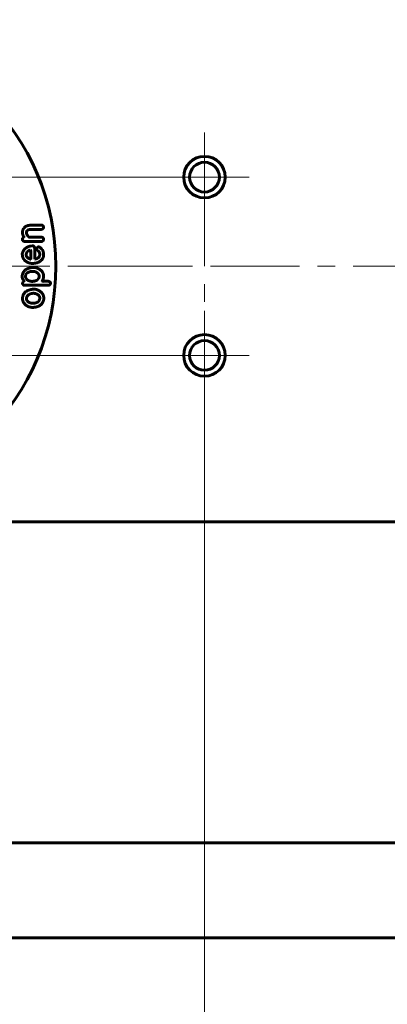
# Model space of a CAD drawing. Header units: millimetres. Extents: x 0 to 841, y 0 to 594.
# Tile 5 of 26: x 238 to 269, y 69 to 151. Entities that reach past the tile are written whole.
import ezdxf

# ---------------------------------------------------------------- set-up
doc = ezdxf.new("R2010")
doc.units = ezdxf.units.MM
for name, pattern in [('K5LT_AXLED', [12, 7.5, -1.5, 1.5, -1.5]), ('K5LT_BASIC', [0]), ('K5LT_THIN', [0])]:
    doc.linetypes.add(name, pattern=pattern)
doc.layers.add('Системный слой', color=7, linetype='Continuous')
doc.layers.add('Системный слой (1)', color=251, linetype='Continuous', true_color=0x6c6c6c)
doc.styles.add('KDIMTEXTSTYLE', font='txt', dxfattribs={"width": 0.96, "oblique": 15, "height": 5})
doc.styles.add('KTEXTSTYLE', font='txt', dxfattribs={"width": 0.96, "height": 5})
doc.dimstyles.new('KDIMSTYLE (0.50)', dxfattribs={"dimtxt": 5, "dimasz": 1, "dimexe": 2, "dimexo": 0, "dimgap": 1, "dimtad": 1, "dimlfac": 2, "dimtxsty": 'KDIMTEXTSTYLE', "dimsah": 1, "dimcen": 0, "dimdle": 1, "dimadec": 0, "dimazin": 0, "dimtfac": 0.667, "dimtmove": 0, "dimatfit": 3, "dimfxl": 1, "dimtvp": 1, "dimtolj": 1, "dimtzin": 0, "dimarcsym": 0})

# ---------------------------------------------------------------- blocks, each defined once
blk = doc.blocks.new('U47')
at = {"layer": 'Системный слой (1)', "color": 150, "linetype": 'K5LT_BASIC', "lineweight": 60, "true_color": 0x0080ff}
blk.add_line((336.89, 74.146), (233.19, 74.146), dxfattribs=at)
blk = doc.blocks.new('U58')
at = {"layer": 'Системный слой (1)', "color": 30, "linetype": 'K5LT_AXLED', "lineweight": 18, "true_color": 0xff8000}
for q in [(221.44, 167.646), (182.69, 130.646), (260.19, 130.646), (221.44, 87.146)]:
    blk.add_line((221.44, 130.646), q, dxfattribs=at)
blk = doc.blocks.new('U59')
at = {"layer": 'Системный слой (1)', "color": 30, "linetype": 'K5LT_AXLED', "lineweight": 18, "true_color": 0xff8000}
for q in [(253.94, 126.896), (211.94, 123.146), (257.69, 123.146), (253.94, 119.396)]:
    blk.add_line((253.94, 123.146), q, dxfattribs=at)
blk = doc.blocks.new('U60')
at = {"layer": 'Системный слой (1)', "color": 30, "linetype": 'K5LT_AXLED', "lineweight": 18, "true_color": 0xff8000}
for q in [(253.94, 141.896), (250.19, 138.146), (257.69, 138.146), (253.94, 121.146)]:
    blk.add_line((253.94, 138.146), q, dxfattribs=at)
blk = doc.blocks.new('D8')
at = {"layer": 'Системный слой (1)', "color": 7, "linetype": 'K5LT_THIN', "lineweight": 18}
for p, q in [((253.94, 138.146), (71.412, 138.146)), ((73.412, 138.146), (74.071, 133.146)), ((73.412, 138.146), (73.412, 123.146)), ((74.071, 133.146), (73.412, 133.646)), ((73.412, 127.646), (74.071, 128.146)), ((74.071, 128.146), (73.412, 123.146)), ((253.94, 123.146), (71.412, 123.146))]:
    blk.add_line(p, q, dxfattribs=at)
blk.add_wipeout([(72.412, 126.693), (65.031, 126.693), (65.031, 134.282), (72.412, 134.282)]).dxf.layer = 'Системный слой (1)'
at = {"layer": 'Системный слой (1)'}
for points in [[(74.071, 133.146), (73.412, 138.146), (72.754, 133.146), (73.412, 133.646)], [(73.412, 123.146), (74.071, 128.146), (73.412, 127.646), (72.754, 128.146)]]:
    blk.add_hatch(color=7, dxfattribs=at).paths.add_polyline_path(points)
at = {"layer": 'Системный слой (1)', "color": 7, "linetype": 'K5LT_THIN', "lineweight": 18}
for p, q in [((72.754, 133.146), (73.412, 138.146)), ((73.412, 133.646), (72.754, 133.146)), ((73.412, 123.146), (72.754, 128.146)), ((72.754, 128.146), (73.412, 127.646))]:
    blk.add_line(p, q, dxfattribs=at)
at = {"layer": 'Системный слой (1)', "color": 7, "insert": (65.825, 126.693), "char_height": 5, "attachment_point": 1, "rotation": 90, "style": 'KTEXTSTYLE'}
blk.add_mtext('\\fArial|b0|c204|p34;\\H5.0;\\W1.000;\\Q15;\\fGOST Type AU|b0|i0|c204|p34;\\Q15;\\W0.960;30', dxfattribs=at)
blk = doc.blocks.new('KDIMARROW_01')
at = {"layer": 'Системный слой'}
blk.add_hatch(color=0, dxfattribs=at).paths.add_polyline_path([(-5, -0.658), (0, 0), (-5, 0.658), (-4.5, 0)])
at = {"layer": 'Системный слой', "color": 0, "linetype": 'K5LT_THIN', "lineweight": 18}
for p, q in [((-4.5, 0), (-5, 0.658)), ((-5, 0.658), (0, 0)), ((0, 0), (-5, -0.658)), ((-5, -0.658), (-4.5, 0))]:
    blk.add_line(p, q, dxfattribs=at)
at = {"layer": 'Системный слой (1)', "color": 0, "linetype": 'K5LT_THIN', "lineweight": 18}
blk.add_line((644.225, 310.581), (643.725, 310.581), dxfattribs=at)
blk = doc.blocks.new('D9')
at = {"layer": 'Системный слой (1)'}
for points in [[(193.44, 48.96), (193.94, 49.618), (188.94, 48.96), (193.94, 48.301)], [(253.94, 48.96), (248.94, 49.618), (249.44, 48.96), (248.94, 48.301)]]:
    blk.add_hatch(color=7, dxfattribs=at).paths.add_polyline_path(points)
at = {"layer": 'Системный слой (1)', "color": 7, "linetype": 'K5LT_THIN', "lineweight": 18}
for p, q in [((188.94, 123.146), (188.94, 46.96)), ((253.94, 123.146), (253.94, 46.96)), ((188.94, 48.96), (193.94, 49.618)), ((193.94, 48.301), (188.94, 48.96)), ((188.94, 48.96), (253.94, 48.96)), ((193.94, 49.618), (193.44, 48.96)), ((193.44, 48.96), (193.94, 48.301)), ((249.44, 48.96), (248.94, 49.618)), ((248.94, 49.618), (253.94, 48.96)), ((253.94, 48.96), (248.94, 48.301)), ((248.94, 48.301), (249.44, 48.96))]:
    blk.add_line(p, q, dxfattribs=at)
blk.add_wipeout([(216.429, 49.96), (216.429, 57.342), (226.05, 57.342), (226.05, 49.96)]).dxf.layer = 'Системный слой (1)'
at = {"layer": 'Системный слой (1)', "color": 7, "insert": (216.429, 56.547), "char_height": 5, "attachment_point": 1, "style": 'KTEXTSTYLE'}
blk.add_mtext('\\fArial|b0|c204|p34;\\H5.0;\\W1.000;\\Q15;\\fGOST Type AU|b0|i0|c204|p34;\\Q15;\\W0.960;130', dxfattribs=at)

msp = doc.modelspace()

# ---------------------------------------------------------------- linework, layer by layer
at = {"layer": 'Системный слой (1)', "color": 30, "linetype": 'K5LT_AXLED', "lineweight": 18, "true_color": 0xff8000}
for p, q in [((253.9397, 138.1456), (188.9397, 138.1456)), ((86.4397, 130.6456), (356.4397, 130.6456)), ((188.9397, 123.1456), (253.9397, 123.1456))]:
    msp.add_line(p, q, dxfattribs=at)
at = {"layer": 'Системный слой (1)', "color": 150, "linetype": 'K5LT_BASIC', "lineweight": 60, "true_color": 0x0080ff}
for p, q in [((238.637, 133.4352), (238.637, 133.5341)), ((239.3379, 134.1003), (240.2281, 134.1088)), ((240.2281, 133.749), (240.0303, 133.749)), ((238.6285, 132.8776), (238.6285, 132.9407)), ((238.753, 133.0839), (238.7632, 133.0839)), ((238.7632, 133.0839), (238.7632, 133.1027)), ((240.2554, 132.7429), (238.7888, 132.7429)), ((239.2748, 133.0839), (240.2196, 133.0925)), ((240.4071, 132.9219), (240.4071, 132.9134)), ((239.2663, 132.3403), (239.4829, 132.3676)), ((239.3038, 132.0163), (239.3209, 132.0078)), ((239.6619, 132.0879), (239.6721, 131.2438)), ((239.8342, 132.0982), (239.8342, 132.1425)), ((239.9689, 132.2772), (239.9859, 132.2772)), ((238.62, 131.648), (238.62, 131.7025)), ((238.9525, 131.5763), (238.9525, 131.648)), ((239.3209, 131.2438), (239.2765, 131.2523)), ((239.6721, 131.2438), (239.6807, 131.2438)), ((239.3277, 130.5257), (239.4726, 130.5445)), ((239.4726, 130.5445), (239.6074, 130.5445)), ((238.7803, 129.3661), (238.7803, 129.3764)), ((239.4658, 129.3764), (239.3942, 129.3764)), ((240.032, 129.8078), (240.032, 129.772)), ((240.3441, 129.3764), (240.3884, 129.3849)), ((240.3884, 129.3849), (240.7312, 129.3849)), ((240.4071, 129.8436), (240.4071, 129.8163)), ((238.6455, 129.1512), (238.6455, 129.2229)), ((240.8386, 129.0523), (238.7803, 129.0438)), ((239.5443, 128.7078), (239.5886, 128.718)), ((240.9921, 129.2229), (240.9921, 129.2143)), ((240.0831, 127.9984), (240.0831, 127.908)), ((336.8897, 109.1456), (105.9897, 109.1456)), ((336.8897, 82.1456), (105.9897, 82.1456))]:
    msp.add_line(p, q, dxfattribs=at)
for centre, radius in [((221.4397, 130.6456), 20), ((253.9397, 138.1456), 1.75), ((253.9397, 138.1456), 1.25), ((253.9397, 123.1456), 1.75), ((253.9397, 123.1456), 1.25)]:
    msp.add_circle(centre, radius, dxfattribs=at)
for points in [[(238.8877, 133.9929), (238.637, 133.7763), (238.637, 133.5341)], [(238.637, 133.4352), (238.637, 133.2852), (238.7632, 133.1027)], [(239.3379, 134.1003), (239.0906, 134.1003), (238.8877, 133.9929)], [(238.9696, 133.4796), (238.9696, 133.633), (239.0958, 133.7047)], [(239.1316, 133.1385), (238.9696, 133.3261), (238.9696, 133.4796)], [(239.0958, 133.7047), (239.0958, 133.749), (240.0303, 133.749)], [(240.4071, 133.9195), (240.3833, 134.1088), (240.2281, 134.1088)], [(240.2281, 133.749), (240.4071, 133.7933), (240.4071, 133.9195)], [(238.753, 133.0839), (238.6285, 133.0242), (238.6285, 132.9407)], [(238.6285, 132.8776), (238.6865, 132.7429), (238.7888, 132.7429)], [(239.2748, 133.0839), (239.1759, 133.0839), (239.1316, 133.1385)], [(240.4071, 132.9219), (240.4071, 133.0771), (240.2196, 133.0925)], [(240.2554, 132.7429), (240.3304, 132.7429), (240.3986, 132.8503)], [(240.3986, 132.8503), (240.4071, 132.8691), (240.4071, 132.9134)], [(238.799, 132.0794), (238.62, 131.8389), (238.62, 131.7025)], [(239.2663, 132.3403), (239.002, 132.2721), (238.799, 132.0794)], [(239.3038, 132.0163), (238.9525, 131.8986), (238.9525, 131.648)], [(239.3294, 131.2711), (239.3294, 131.474), (239.3209, 132.0078)], [(239.6619, 132.0879), (239.6619, 132.3676), (239.4829, 132.3676)], [(239.9689, 132.2772), (239.8563, 132.255), (239.8342, 132.1425)], [(239.8342, 132.0982), (239.8342, 132.0521), (239.9143, 131.972)], [(239.9143, 131.972), (240.0848, 131.8577), (240.0848, 131.6394)], [(240.2656, 132.0794), (240.1087, 132.2772), (239.9859, 132.2772)], [(240.4088, 131.5934), (240.4088, 131.9072), (240.2656, 132.0794)], [(238.62, 131.648), (238.62, 131.4194), (238.7462, 131.225)], [(238.7462, 131.225), (239.0361, 130.884), (239.5101, 130.884)], [(238.9525, 131.5763), (238.9525, 131.3785), (239.2765, 131.2523)], [(239.3209, 131.2438), (239.3294, 131.2608), (239.3294, 131.2711)], [(239.5101, 130.884), (239.6977, 130.901), (239.9228, 130.9556)], [(240.0848, 131.6394), (240.0848, 131.341), (239.6807, 131.2438)], [(239.9228, 130.9556), (240.4088, 131.2063), (240.4088, 131.5934)], [(238.8792, 130.3467), (238.608, 130.0943), (238.608, 129.7976)], [(239.3277, 130.5257), (239.0548, 130.4592), (238.8792, 130.3467)], [(239.5647, 130.2205), (239.0497, 130.2205), (238.9082, 129.9323)], [(240.032, 129.8078), (240.032, 130.1301), (239.5647, 130.2205)], [(240.2093, 130.2921), (239.8751, 130.5445), (239.6074, 130.5445)], [(240.4071, 129.8436), (240.4071, 130.0636), (240.2093, 130.2921)], [(238.608, 129.7976), (238.608, 129.5674), (238.7803, 129.3764)], [(238.7803, 129.3661), (238.6711, 129.3661), (238.6455, 129.2229)], [(238.9082, 129.9323), (238.8911, 129.8266), (238.8911, 129.7976)], [(238.8911, 129.7976), (238.8911, 129.4531), (239.3942, 129.3764)], [(239.4658, 129.3764), (239.6773, 129.3934), (239.8171, 129.4565)], [(239.8171, 129.4565), (240.032, 129.6066), (240.032, 129.772)], [(240.2724, 129.3849), (240.4071, 129.5622), (240.4071, 129.8163)], [(240.3441, 129.3764), (240.3441, 129.3849), (240.2724, 129.3849)], [(240.9648, 129.303), (240.9119, 129.3849), (240.7312, 129.3849)], [(240.9921, 129.2229), (240.9921, 129.245), (240.9648, 129.303)], [(239.3191, 128.6907), (238.6353, 128.5031), (238.6353, 127.9353)], [(238.6455, 129.1512), (238.7155, 129.0438), (238.7803, 129.0438)], [(239.5357, 128.718), (239.5221, 128.718), (239.3191, 128.6907)], [(239.5443, 128.7078), (239.5443, 128.718), (239.5357, 128.718)], [(240.2639, 128.411), (239.9399, 128.718), (239.5886, 128.718)], [(240.8386, 129.0523), (240.9545, 129.0523), (240.9921, 129.2143)], [(238.6353, 127.9353), (238.6353, 127.7681), (238.7172, 127.6027)], [(238.7172, 127.6027), (238.9917, 127.1883), (239.4897, 127.1883)], [(239.0037, 128.087), (238.9679, 127.9984), (238.9679, 127.9267)], [(238.9679, 127.9267), (238.9679, 127.6709), (239.3191, 127.5567)], [(239.5886, 128.3752), (239.1742, 128.3752), (239.0037, 128.087)], [(239.4897, 127.5311), (239.9928, 127.5311), (240.0831, 127.908)], [(239.7421, 128.3479), (239.6125, 128.3667), (239.5886, 128.3752)], [(240.0831, 127.9984), (240.0831, 128.2166), (239.7421, 128.3479)], [(240.0558, 127.323), (240.4242, 127.5788), (240.4242, 127.9523)], [(240.4242, 127.9523), (240.4242, 128.2098), (240.2639, 128.411)], [(239.3191, 127.5567), (239.3891, 127.5311), (239.4897, 127.5311)], [(239.4897, 127.1883), (239.812, 127.1883), (240.0558, 127.323)]]:
    msp.add_open_spline(points, degree=2, dxfattribs=at)

# ---------------------------------------------------------------- block references
at = {"layer": 'Системный слой (1)'}
for name in ['U58', 'U60', 'U59', 'U47']:
    msp.add_blockref(name, (0, 0), dxfattribs=at)

# ---------------------------------------------------------------- next in the draw order: dimensions: what is measured, and where the dimension line sits
at = {"layer": 'Системный слой (1)', "color": 7}
dim = msp.add_linear_dim(base=(73.4125, 138.1456), p1=(253.9397, 123.1456), p2=(253.9397, 138.1456), angle=90, dimstyle='KDIMSTYLE (0.50)', override={"dimexo": 0, "dimpost": '\\fGOST Type AU|b0|c204|p34;\\H5.0;\\W0.960;\\Q15;<>', "dimblk1": 'KDIMARROW_01', "dimblk2": 'KDIMARROW_01', "dimse1": 0, "dimse2": 0, "dimclrt": 7, "dimtol": 1, "dimtp": 0, "dimtm": 0, "dimtdec": 5, "dimtolj": 1}, dxfattribs=at)
dim.commit()
dim.dimension.update_dxf_attribs({"geometry": 'D8', "text_midpoint": (73.4125, 130.6456), "dimtype": 160})

# ---------------------------------------------------------------- next in the draw order: dimensions: what is measured, and where the dimension line sits
dim = msp.add_linear_dim(base=(188.9397, 48.9597), p1=(253.9397, 123.1456), p2=(188.9397, 123.1456), dimstyle='KDIMSTYLE (0.50)', override={"dimexo": 0, "dimpost": '\\fGOST Type AU|b0|c204|p34;\\H5.0;\\W0.960;\\Q15;<>', "dimblk1": 'KDIMARROW_01', "dimblk2": 'KDIMARROW_01', "dimse1": 0, "dimse2": 0, "dimclrt": 7, "dimtol": 1, "dimtp": 0, "dimtm": 0, "dimtdec": 5, "dimtolj": 1}, dxfattribs=at)
dim.commit()
dim.dimension.update_dxf_attribs({"geometry": 'D9', "text_midpoint": (221.4397, 48.9597), "dimtype": 160})

# ---------------------------------------------------------------- next in the draw order: linework, layer by layer
at = {"layer": 'Системный слой (1)', "color": 30, "linetype": 'K5LT_AXLED', "lineweight": 18, "true_color": 0xff8000}
msp.add_line((253.9397, 138.1456), (253.9397, 123.1456), dxfattribs=at)

doc.saveas('drawing.dxf')
